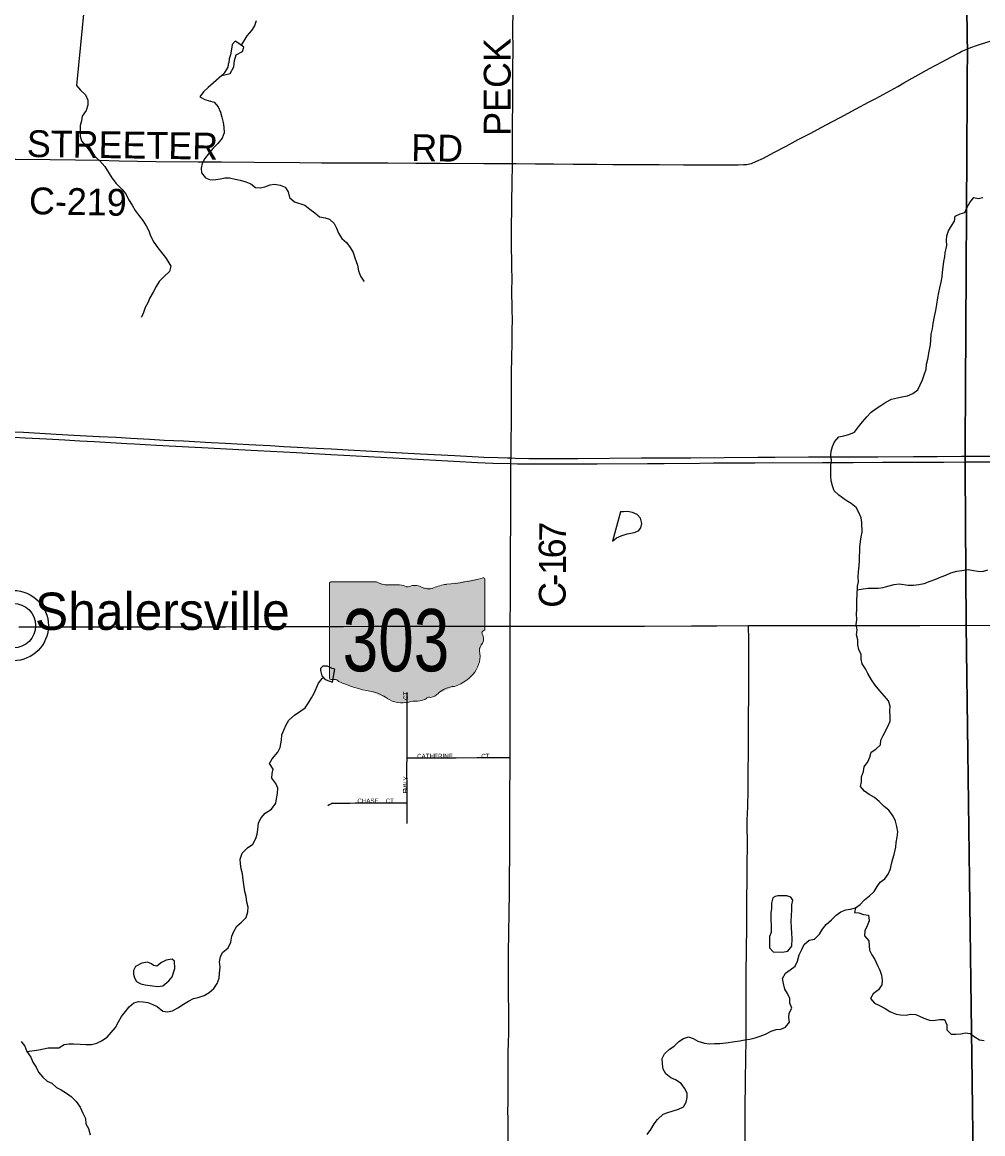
# Model space of a CAD drawing. Header units: feet. Extents: x 2113747 to 2516209, y 960708 to 1356798.
# Tile 196 of 253: x 2317694 to 2328442, y 1176686 to 1189119. Entities that reach past the tile are written whole.
import ezdxf
from ezdxf.enums import TextEntityAlignment as Align

# ---------------------------------------------------------------- set-up
doc = ezdxf.new("R2010")
doc.units = ezdxf.units.FT
doc.header["$LTSCALE"] = 50
doc.header["$MEASUREMENT"] = 0
doc.linetypes.add('OhDOT_USTN3', pattern=[0.22, 0.165, -0.055])
for name, color, linetype in [('0_Xref', 7, 'Continuous'), ('GM_X_County_Road', 3, 'Continuous'), ('GM_X_County_Road_Text', 3, 'Continuous'), ('GM_X_Interstate_Route', 1, 'Continuous'), ('GM_X_Minor_Lake', 5, 'Continuous'), ('GM_X_Minor_River', 5, 'Continuous'), ('GM_X_State_Location', 251, 'Continuous'), ('GM_X_State_Route', 1, 'Continuous'), ('GM_X_State_Shield', 251, 'Continuous'), ('GM_X_Township', 251, 'OhDOT_USTN3'), ('GM_X_Township_Road', 4, 'Continuous'), ('GM_X_Township_Subdivision', 4, 'Continuous'), ('GM_X_Township_Subdivision_Text', 4, 'Continuous'), ('GM_X_Unincorporated', 1, 'Continuous'), ('GM_X_Unincorporated_Text', 251, 'Continuous')]:
    doc.layers.add(name, color=color, linetype=linetype)
doc.styles.add('Styledgn030', font='dgn030.shx')

# ---------------------------------------------------------------- blocks, each defined once
blk = doc.blocks.new('DGN_COMPLEXSHAPE14')
at = {"layer": 'GM_X_State_Shield', "color": 7, "linetype": 'Continuous', "lineweight": 13}
for p, q in [((2270849, 1182551), (2270848, 1182551)), ((2271358, 1182551), (2270849, 1182551)), ((2271358, 1182551), (2271358, 1182551)), ((2272550, 1182595), (2272550, 1182595)), ((2272572, 1182577), (2272571, 1182577)), ((2272572, 1182025), (2272572, 1182577)), ((2270831, 1182533), (2270831, 1182533)), ((2270831, 1182533), (2270831, 1181476)), ((2271483, 1182517), (2271483, 1182517)), ((2271660, 1182512), (2271660, 1182512)), ((2271729, 1182501), (2271729, 1182501)), ((2271855, 1182495), (2271855, 1182495)), ((2271997, 1182484), (2271997, 1182484)), ((2272140, 1182523), (2272140, 1182523)), ((2272541, 1181972), (2272541, 1181972)), ((2272558, 1182007), (2272558, 1182007)), ((2272571, 1182025), (2272571, 1182025)), ((2272571, 1182025), (2272572, 1182025)), ((2272546, 1181865), (2272546, 1181865)), ((2272511, 1181781), (2272511, 1181781)), ((2270831, 1181476), (2270831, 1181476)), ((2270847, 1181458), (2270847, 1181458)), ((2270883, 1181460), (2270883, 1181460)), ((2270935, 1181438), (2270935, 1181438)), ((2271298, 1181325), (2271298, 1181325)), ((2272230, 1181381), (2272230, 1181381)), ((2271479, 1181246), (2271479, 1181246)), ((2271721, 1181207), (2271721, 1181207)), ((2271816, 1181218), (2271816, 1181218)), ((2271919, 1181252), (2271919, 1181252)), ((2271963, 1181258), (2271963, 1181258)), ((2272049, 1181303), (2272049, 1181303))]:
    blk.add_line(p, q, dxfattribs=at)
for centre, major_axis, start_param, end_param in [((2270851, 1182535), (20.2, 0), 1.712693, 3.28349), ((2271480, 1182674), (196, 0), 4.042523, 4.731795), ((2271952, 1183992), (1845, 0), 4.814394, 5.042369), ((2272552, 1182580), (19.4, 0), 6.141152, 7.989035), ((2271544, 1181958), (702, 0), 1.404758, 1.657858), ((2271704, 1182541), (56.4, 0), 3.836095, 5.185415), ((2271787, 1182419), (117, 0), 0.950623, 2.079405), ((2271938, 1182586), (141, 0), 4.081561, 5.145723), ((2272187, 1182228), (371, 0), 1.699011, 2.107814), ((2272567, 1181984), (30, 0), 1.883978, 3.671073), ((2272376, 1181914), (180, 0), 5.934695, 6.695948), ((2272551, 1182022), (20.7, 0), 5.05454, 6.418171), ((2272641, 1181793), (131, 0), 2.387724, 3.262537), ((2272055, 1181723), (462, 0), 5.101752, 6.440018), ((2270851, 1181474), (20.3, 0), 3.00124, 4.508301), ((2270855, 1181582), (155, 0), 4.665946, 4.897461), ((2270886, 1181415), (56, 0), 0.519207, 1.627899), ((2271593, 1182365), (1333, 0), 4.195997, 4.488961), ((2271196, 1181002), (417, 0), 0.823519, 1.323587), ((2272250, 1181180), (253, 0), 1.647645, 2.488434), ((2271647, 1181410), (265, 0), 4.026481, 4.996735), ((2271799, 1181045), (217, 0), 1.495662, 1.94098), ((2271819, 1181331), (141, 0), 4.691044, 5.507374), ((2271946, 1181229), (39.7, 0), 1.147584, 2.315152), ((2271929, 1181374), (149, 0), 4.937069, 5.64225)]:
    blk.add_ellipse(centre, major_axis=major_axis, ratio=0.8, start_param=start_param, end_param=end_param, dxfattribs=at)
blk = doc.blocks.new('M1-H5_3')
at = {"layer": 'GM_X_State_Shield', "linetype": 'Continuous', "true_color": 0x1e0000}
h = blk.add_hatch(color=18, dxfattribs=at)
edge = h.paths.add_edge_path(flags=0)
edge.add_line((889, 90), (889, 642))
edge.add_line((889, 642), (889, 643))
edge.add_ellipse((870, 645), major_axis=(19.4, 0), ratio=0.8, start_angle=351.8621, end_angle=457.738)
edge.add_line((868, 660), (868, 660))
edge.add_ellipse((270, 2057), major_axis=(1845, 0), ratio=0.8, start_angle=635.8445, end_angle=648.9065, ccw=False)
edge.add_line((457, 588), (457, 588))
edge.add_ellipse((505, 294), major_axis=(371, 0), ratio=0.8, start_angle=97.3462, end_angle=120.7689)
edge.add_line((315, 549), (315, 549))
edge.add_ellipse((256, 651), major_axis=(141, 0), ratio=0.8, start_angle=593.8562, end_angle=654.8282, ccw=False)
edge.add_line((173, 560), (173, 560))
edge.add_ellipse((104, 484), major_axis=(117, 0), ratio=0.8, start_angle=54.4667, end_angle=119.1411)
edge.add_line((47, 566), (47, 566))
edge.add_ellipse((22, 606), major_axis=(56.4, 0), ratio=0.8, start_angle=579.7921, end_angle=657.1024, ccw=False)
edge.add_line((-22, 577), (-22, 577))
edge.add_ellipse((-138, 23), major_axis=(702, 0), ratio=0.8, start_angle=80.4867, end_angle=94.9883)
edge.add_line((-199, 583), (-199, 583))
edge.add_ellipse((-203, 739), major_axis=(196, 0), ratio=0.8, start_angle=591.6195, end_angle=631.1119, ccw=False)
edge.add_line((-324, 616), (-324, 616))
edge.add_line((-324, 616), (-834, 616))
edge.add_line((-834, 616), (-834, 616))
edge.add_ellipse((-831, 600), major_axis=(20.2, 0), ratio=0.8, start_angle=98.1301, end_angle=188.1301)
edge.add_line((-851, 598), (-851, 598))
edge.add_line((-851, 598), (-851, -459))
edge.add_line((-851, -459), (-851, -459))
edge.add_ellipse((-831, -461), major_axis=(20.3, 0), ratio=0.8, start_angle=171.9584, end_angle=258.3066)
edge.add_line((-835, -477), (-835, -477))
edge.add_ellipse((-828, -353), major_axis=(155, 0), ratio=0.8, start_angle=267.339, end_angle=280.6039)
edge.add_line((-799, -475), (-799, -475))
edge.add_ellipse((-796, -520), major_axis=(56, 0), ratio=0.8, start_angle=389.7484, end_angle=453.2717, ccw=False)
edge.add_line((-747, -497), (-747, -497))
edge.add_ellipse((-89, 430), major_axis=(1333, 0), ratio=0.8, start_angle=240.4129, end_angle=257.1985)
edge.add_line((-384, -610), (-384, -610))
edge.add_ellipse((-487, -933), major_axis=(417, 0), ratio=0.8, start_angle=407.1842, end_angle=435.836, ccw=False)
edge.add_line((-203, -689), (-203, -689))
edge.add_ellipse((-36, -525), major_axis=(265, 0), ratio=0.8, start_angle=230.7004, end_angle=286.2918)
edge.add_line((39, -728), (39, -728))
edge.add_ellipse((117, -890), major_axis=(217, 0), ratio=0.8, start_angle=445.6951, end_angle=471.2099, ccw=False)
edge.add_line((134, -717), (134, -717))
edge.add_ellipse((137, -604), major_axis=(141, 0), ratio=0.8, start_angle=268.777, end_angle=315.5493)
edge.add_line((237, -683), (237, -683))
edge.add_ellipse((264, -706), major_axis=(39.7, 0), ratio=0.8, start_angle=425.7517, end_angle=492.6484, ccw=False)
edge.add_line((280, -677), (280, -677))
edge.add_ellipse((247, -561), major_axis=(149, 0), ratio=0.8, start_angle=282.8732, end_angle=323.2771)
edge.add_line((367, -632), (367, -632))
edge.add_ellipse((568, -755), major_axis=(253, 0), ratio=0.8, start_angle=454.4031, end_angle=502.5768, ccw=False)
edge.add_line((548, -554), (548, -554))
edge.add_ellipse((373, -212), major_axis=(462, 0), ratio=0.8, start_angle=292.3089, end_angle=368.9858)
edge.add_line((829, -154), (829, -154))
edge.add_ellipse((959, -142), major_axis=(131, 0), ratio=0.8, start_angle=496.8065, end_angle=546.9296, ccw=False)
edge.add_line((863, -70), (863, -70))
edge.add_ellipse((694, -21), major_axis=(180, 0), ratio=0.8, start_angle=340.033, end_angle=383.6496)
edge.add_line((859, 37), (859, 37))
edge.add_ellipse((885, 49), major_axis=(30, 0), ratio=0.8, start_angle=467.944, end_angle=570.337, ccw=False)
edge.add_line((876, 72), (876, 72))
edge.add_ellipse((869, 88), major_axis=(20.7, 0), ratio=0.8, start_angle=289.6038, end_angle=367.7341)
edge.add_line((889, 90), (889, 90))
edge.add_line((889, 90), (889, 90))
at = {"layer": 'GM_X_State_Shield', "color": 7, "linetype": 'Continuous', "lineweight": 13}
blk.add_blockref('DGN_COMPLEXSHAPE14', (-2271682, -1181935), dxfattribs=at)
at = {"layer": 'GM_X_State_Shield', "color": 9, "linetype": 'Continuous', "lineweight": 13, "style": 'Styledgn030', "width": 0.767998}
blk.add_text('303', height=696.1, dxfattribs=at).set_placement((-106, -384), align=Align.CENTER)
blk = doc.blocks.new('Unicorp15')
at = {"layer": 'GM_X_Unincorporated'}
for radius in [393, 249]:
    blk.add_circle((0, 0), radius, dxfattribs=at)
blk = doc.blocks.new('POR')
at = {"layer": 'GM_X_County_Road', "flags": 128}
for points in [[(2323178, 1187539), (2323178, 1187574), (2323179, 1187751), (2323181, 1187981), (2323184, 1188217), (2323182, 1188332), (2323184, 1188499), (2323185, 1188640), (2323186, 1188778), (2323187, 1188873), (2323185, 1188970), (2323184, 1189055), (2323186, 1189226)], [(2328270, 1188821), (2328272, 1188822), (2328319, 1188840), (2328362, 1188856), (2328405, 1188871), (2328596, 1188931), (2328791, 1188990), (2328922, 1189033), (2329093, 1189089), (2329177, 1189117), (2329268, 1189146), (2329479, 1189219), (2329641, 1189273), (2329875, 1189350), (2330061, 1189413), (2330251, 1189477), (2330638, 1189612), (2330728, 1189644), (2330813, 1189677), (2330827, 1189683)], [(2323178, 1187539), (2323220, 1187539), (2323439, 1187537), (2323637, 1187535), (2323860, 1187533), (2324125, 1187531), (2324301, 1187528), (2324496, 1187527), (2324615, 1187526), (2324821, 1187526), (2325094, 1187525), (2325225, 1187525), (2325392, 1187525), (2325705, 1187525), (2325765, 1187527), (2325803, 1187529), (2325830, 1187534), (2325853, 1187540), (2325902, 1187561), (2325987, 1187600), (2326105, 1187662), (2326241, 1187734), (2326378, 1187806), (2326517, 1187879), (2326633, 1187940), (2326761, 1188007), (2326847, 1188055), (2327025, 1188152), (2327165, 1188225), (2327244, 1188266), (2327490, 1188401), (2327557, 1188440), (2327846, 1188602), (2327987, 1188678), (2328083, 1188728), (2328176, 1188777), (2328207, 1188794), (2328237, 1188807), (2328270, 1188821)], [(2317577, 1187588), (2317620, 1187587), (2318006, 1187583), (2318291, 1187581), (2318551, 1187577), (2318780, 1187569), (2319190, 1187562), (2319661, 1187558), (2319922, 1187557), (2320288, 1187553), (2320795, 1187549), (2321044, 1187548), (2321343, 1187548), (2321786, 1187545), (2322100, 1187543), (2322369, 1187541), (2322858, 1187538), (2323178, 1187539)], [(2323153, 1182362), (2323158, 1182678), (2323159, 1182908), (2323159, 1183032), (2323157, 1183160), (2323159, 1183301), (2323160, 1183446), (2323161, 1183541), (2323161, 1183583), (2323162, 1183702), (2323162, 1183784), (2323163, 1183879), (2323162, 1183921), (2323162, 1183980), (2323162, 1184003), (2323163, 1184148), (2323163, 1184183), (2323163, 1184220), (2323164, 1184245), (2323164, 1184335), (2323166, 1184433), (2323166, 1184518), (2323167, 1184558), (2323168, 1184656), (2323168, 1184797), (2323170, 1184991), (2323170, 1185062), (2323170, 1185101), (2323169, 1185111), (2323170, 1185133), (2323169, 1185179), (2323170, 1185254), (2323172, 1185310), (2323173, 1185359), (2323174, 1185398), (2323174, 1185413), (2323175, 1185488), (2323175, 1185577), (2323177, 1185682), (2323178, 1185783), (2323176, 1185911), (2323174, 1186124), (2323175, 1186240), (2323174, 1186382), (2323170, 1186668), (2323169, 1186882), (2323171, 1186982), (2323173, 1187127), (2323175, 1187308), (2323178, 1187539)], [(2323153, 1180893), (2323153, 1180917), (2323155, 1180956), (2323154, 1181051), (2323153, 1181077), (2323153, 1181158), (2323154, 1181252), (2323154, 1181324), (2323155, 1181366), (2323155, 1181464), (2323154, 1181523), (2323155, 1181717), (2323155, 1182068), (2323153, 1182274), (2323153, 1182337), (2323153, 1182362)], [(2323130, 1176597), (2323130, 1176730), (2323130, 1176853), (2323129, 1176940), (2323131, 1177041), (2323131, 1177104), (2323131, 1177170), (2323130, 1177334), (2323131, 1177389), (2323132, 1177435), (2323133, 1177530), (2323133, 1177619), (2323134, 1177681), (2323137, 1177839), (2323137, 1177904), (2323137, 1177986), (2323137, 1178045), (2323137, 1178081), (2323137, 1178143), (2323136, 1178163), (2323136, 1178246), (2323136, 1178317), (2323136, 1178340), (2323136, 1178361), (2323135, 1178406), (2323134, 1178480), (2323134, 1178542), (2323134, 1178585), (2323135, 1178677), (2323136, 1178785), (2323138, 1178857), (2323140, 1178946), (2323143, 1179146), (2323143, 1179178), (2323145, 1179364), (2323147, 1179437), (2323148, 1179513), (2323147, 1179644), (2323149, 1179708), (2323149, 1179785), (2323151, 1179870), (2323150, 1179955), (2323150, 1180039), (2323149, 1180099), (2323149, 1180247), (2323151, 1180539), (2323152, 1180739), (2323153, 1180893)]]:
    blk.add_lwpolyline(points, dxfattribs=at)
at = {"layer": 'GM_X_Interstate_Route', "flags": 128}
for points in [[(2317603, 1184538), (2317707, 1184532), (2317769, 1184529), (2318075, 1184513), (2318272, 1184502), (2318554, 1184487), (2318744, 1184476), (2318909, 1184467), (2319121, 1184456), (2319282, 1184446), (2319498, 1184436), (2319807, 1184419), (2319970, 1184410), (2320230, 1184396), (2320467, 1184384), (2320623, 1184375), (2320771, 1184367), (2320901, 1184359), (2321154, 1184346), (2321340, 1184336), (2321606, 1184321), (2322150, 1184291), (2322534, 1184271), (2322858, 1184255), (2323020, 1184249), (2323124, 1184246), (2323164, 1184245), (2323211, 1184244), (2323364, 1184241), (2323599, 1184239), (2323911, 1184239), (2324624, 1184245), (2325176, 1184248), (2325926, 1184254), (2326114, 1184254), (2326493, 1184256), (2326621, 1184256), (2326953, 1184258), (2327267, 1184259), (2327667, 1184261), (2327933, 1184263), (2328204, 1184264), (2328244, 1184265), (2328524, 1184267)], [(2317604, 1184478), (2317728, 1184472), (2317964, 1184459), (2318170, 1184447), (2318337, 1184438), (2318503, 1184429), (2318866, 1184408), (2318952, 1184403), (2319198, 1184390), (2319554, 1184371), (2319705, 1184363), (2320328, 1184328), (2320764, 1184305), (2321148, 1184284), (2321294, 1184276), (2321982, 1184239), (2322525, 1184209), (2322787, 1184195), (2322961, 1184188), (2323163, 1184183), (2323234, 1184181), (2323385, 1184180), (2323571, 1184178), (2323733, 1184178), (2323967, 1184179), (2324129, 1184179), (2324692, 1184183), (2324877, 1184184), (2325273, 1184187), (2325429, 1184189), (2325893, 1184189), (2326647, 1184194), (2326992, 1184196), (2327320, 1184197), (2327655, 1184198), (2328007, 1184199), (2328244, 1184201), (2328259, 1184201), (2328734, 1184203)]]:
    blk.add_lwpolyline(points, dxfattribs=at)
at = {"layer": 'GM_X_Minor_Lake'}
for p, q in [((2320040, 1188842), (2320024, 1188754)), ((2324389, 1183643), (2324298, 1183315)), ((2321166, 1181736), (2321191, 1181881)), ((2326072, 1179161), (2326073, 1178937)), ((2319070, 1178351), (2319209, 1178332))]:
    blk.add_line(p, q, dxfattribs=at)
at = {"layer": 'GM_X_Minor_Lake', "flags": 128}
for points in [[(2320024, 1188754), (2320008, 1188710), (2320004, 1188669), (2320000, 1188649), (2319994, 1188615), (2319975, 1188587), (2319955, 1188551), (2319926, 1188524), (2320021, 1188547), (2320063, 1188621), (2320070, 1188690), (2320088, 1188754), (2320158, 1188791), (2320174, 1188839), (2320118, 1188883), (2320075, 1188909), (2320043, 1188870), (2320040, 1188842)], [(2324298, 1183315), (2324344, 1183352), (2324396, 1183376), (2324464, 1183395), (2324541, 1183410), (2324591, 1183431), (2324617, 1183465), (2324626, 1183513), (2324612, 1183571), (2324573, 1183613), (2324523, 1183636), (2324465, 1183646), (2324421, 1183641), (2324389, 1183643)], [(2321191, 1181881), (2321163, 1181891), (2321108, 1181916), (2321058, 1181918), (2321031, 1181891), (2321033, 1181867), (2321045, 1181809), (2321072, 1181778), (2321096, 1181762), (2321166, 1181736)], [(2326073, 1178937), (2326057, 1178894), (2326056, 1178834), (2326055, 1178764), (2326097, 1178722), (2326201, 1178718), (2326259, 1178730), (2326307, 1178783), (2326308, 1178865), (2326305, 1178935), (2326300, 1178991), (2326299, 1179064), (2326301, 1179124), (2326304, 1179192), (2326305, 1179248), (2326315, 1179298), (2326294, 1179332), (2326250, 1179348), (2326150, 1179347), (2326118, 1179340), (2326093, 1179326), (2326077, 1179266), (2326076, 1179203), (2326072, 1179161)], [(2319209, 1178332), (2319268, 1178342), (2319334, 1178395), (2319373, 1178441), (2319400, 1178536), (2319399, 1178616), (2319371, 1178640), (2319305, 1178629), (2319253, 1178600), (2319200, 1178561), (2319162, 1178567), (2319142, 1178587), (2319097, 1178604), (2319033, 1178594), (2318960, 1178557), (2318938, 1178512), (2318939, 1178472), (2318951, 1178430), (2318972, 1178388), (2319020, 1178363), (2319070, 1178351)]]:
    blk.add_lwpolyline(points, dxfattribs=at)
at = {"layer": 'GM_X_Minor_River', "flags": 128}
for points in [[(2320311, 1189135), (2320293, 1189080), (2320259, 1189028), (2320209, 1188967), (2320143, 1188863)], [(2318474, 1190161), (2318300, 1188410), (2318346, 1188358), (2318401, 1188308), (2318429, 1188248), (2318427, 1188190), (2318408, 1188133), (2318366, 1188069), (2318356, 1188015), (2318342, 1187963), (2318342, 1187910), (2318341, 1187846), (2318359, 1187792), (2318401, 1187740), (2318448, 1187680), (2318498, 1187624), (2318562, 1187568), (2318617, 1187504), (2318698, 1187380), (2318746, 1187314), (2318812, 1187250), (2318853, 1187198), (2318885, 1187138), (2318923, 1187072), (2318958, 1187012), (2319002, 1186952), (2319042, 1186900), (2319079, 1186842), (2319111, 1186784), (2319129, 1186730), (2319168, 1186658), (2319210, 1186594), (2319252, 1186542), (2319297, 1186486), (2319323, 1186446)], [(2328022, 1186541), (2328039, 1186623), (2328037, 1186679), (2328039, 1186730), (2328057, 1186784), (2328093, 1186840), (2328124, 1186893), (2328132, 1186949), (2328188, 1186975), (2328242, 1186992), (2328266, 1187050), (2328298, 1187102), (2328340, 1187157), (2328390, 1187147), (2328444, 1187159)], [(2319926, 1188524), (2319833, 1188442), (2319775, 1188389), (2319723, 1188341), (2319683, 1188286), (2319736, 1188255), (2319786, 1188241), (2319840, 1188225), (2319886, 1188173), (2319913, 1188115), (2319929, 1188057), (2319941, 1187999), (2319951, 1187945), (2319952, 1187882), (2319930, 1187822), (2319884, 1187762), (2319828, 1187705), (2319778, 1187649), (2319739, 1187594), (2319709, 1187538), (2319697, 1187488), (2319701, 1187434), (2319746, 1187380), (2319800, 1187356), (2319862, 1187360), (2319912, 1187368), (2319962, 1187379), (2320014, 1187377), (2320076, 1187365), (2320132, 1187351), (2320197, 1187334), (2320251, 1187312), (2320305, 1187272), (2320357, 1187266), (2320409, 1187279), (2320467, 1187301), (2320517, 1187307), (2320580, 1187297), (2320638, 1187276), (2320670, 1187222), (2320684, 1187158), (2320741, 1187110), (2320855, 1187072), (2320913, 1187030), (2320968, 1186988), (2321022, 1186944), (2321082, 1186931), (2321134, 1186917), (2321185, 1186869), (2321211, 1186815), (2321233, 1186761), (2321270, 1186701), (2321322, 1186657), (2321364, 1186599), (2321397, 1186543), (2321417, 1186483)], [(2327326, 1181141), (2327381, 1181242), (2327404, 1181300), (2327406, 1181354), (2327403, 1181415), (2327405, 1181467), (2327386, 1181529), (2327341, 1181580), (2327291, 1181642), (2327236, 1181705), (2327197, 1181765), (2327155, 1181833), (2327128, 1181885), (2327093, 1181942), (2327083, 1181994), (2327080, 1182048), (2327056, 1182104), (2327043, 1182156), (2327042, 1182212), (2327030, 1182266), (2327035, 1182321), (2327025, 1182381), (2327032, 1182433), (2327029, 1182501), (2327031, 1182551), (2327034, 1182601), (2327031, 1182661), (2327035, 1182712), (2327040, 1182810), (2327051, 1182860), (2327049, 1182912), (2327052, 1182972), (2327059, 1183039), (2327063, 1183093), (2327064, 1183147), (2327065, 1183197), (2327065, 1183247), (2327072, 1183310), (2327082, 1183364), (2327091, 1183416), (2327090, 1183524), (2327081, 1183576), (2327055, 1183636), (2327026, 1183690), (2326971, 1183737), (2326913, 1183769), (2326830, 1183828), (2326780, 1183878), (2326761, 1183933), (2326745, 1183989), (2326740, 1184042), (2326743, 1184102), (2326743, 1184160), (2326748, 1184220), (2326742, 1184272), (2326747, 1184322), (2326760, 1184373), (2326782, 1184427), (2326833, 1184480), (2326889, 1184492), (2326943, 1184507), (2327007, 1184532), (2327052, 1184593), (2327095, 1184649), (2327145, 1184706), (2327194, 1184757), (2327248, 1184799), (2327301, 1184832), (2327357, 1184869), (2327419, 1184902), (2327486, 1184919), (2327538, 1184929), (2327598, 1184940), (2327658, 1184965), (2327715, 1185008), (2327741, 1185062), (2327766, 1185120), (2327791, 1185185), (2327809, 1185237), (2327814, 1185295), (2327826, 1185350), (2327843, 1185436), (2327858, 1185511), (2327859, 1185565), (2327866, 1185629), (2327878, 1185691), (2327887, 1185751), (2327902, 1185826), (2327915, 1185896), (2327927, 1185960), (2327938, 1186035), (2327951, 1186095), (2327963, 1186147), (2327978, 1186210), (2327987, 1186270), (2327991, 1186324), (2328000, 1186380), (2328007, 1186441), (2328017, 1186495), (2328022, 1186541)], [(2319323, 1186446), (2319357, 1186391), (2319343, 1186331), (2319284, 1186274), (2319227, 1186218), (2319193, 1186163), (2319160, 1186098), (2319123, 1186036), (2319101, 1185979), (2319070, 1185927), (2319051, 1185873), (2319027, 1185820), (2319029, 1185824)], [(2321417, 1186483), (2321446, 1186402), (2321457, 1186338), (2321480, 1186280), (2321518, 1186224), (2321520, 1186224)], [(2327038, 1182771), (2327102, 1182783), (2327160, 1182787), (2327272, 1182789), (2327326, 1182795), (2327380, 1182812), (2327449, 1182831), (2327507, 1182838), (2327608, 1182823), (2327666, 1182821), (2327726, 1182828), (2327787, 1182841), (2327855, 1182866), (2327917, 1182890), (2327976, 1182917), (2328030, 1182936), (2328084, 1182961), (2328150, 1182979), (2328206, 1182988), (2328280, 1182999), (2328338, 1182988), (2328388, 1182978), (2328440, 1182977), (2328498, 1182992)], [(2317747, 1177606), (2317826, 1177619), (2317878, 1177624), (2317932, 1177636), (2317984, 1177647), (2318042, 1177646), (2318102, 1177646), (2318164, 1177683), (2318216, 1177692), (2318268, 1177690), (2318342, 1177687), (2318404, 1177684), (2318468, 1177685), (2318529, 1177701), (2318581, 1177724), (2318643, 1177765), (2318688, 1177818), (2318737, 1177876), (2318773, 1177937), (2318806, 1177997), (2318851, 1178054), (2318889, 1178105), (2318944, 1178151), (2318996, 1178164), (2319046, 1178161), (2319100, 1178155), (2319155, 1178130), (2319205, 1178108), (2319269, 1178059), (2319319, 1178050), (2319375, 1178062), (2319437, 1178093), (2319500, 1178136), (2319554, 1178169), (2319612, 1178199), (2319664, 1178210), (2319729, 1178231), (2319785, 1178266), (2319838, 1178312), (2319876, 1178367), (2319897, 1178427), (2319901, 1178483), (2319910, 1178550), (2319903, 1178610), (2319913, 1178664), (2319936, 1178714), (2319997, 1178767), (2320027, 1178828), (2320038, 1178896), (2320061, 1178950), (2320097, 1179007), (2320148, 1179052), (2320198, 1179106), (2320219, 1179167), (2320222, 1179221), (2320206, 1179277), (2320199, 1179339), (2320186, 1179395), (2320178, 1179449), (2320165, 1179527), (2320158, 1179593), (2320144, 1179651), (2320135, 1179707), (2320132, 1179759), (2320156, 1179824), (2320215, 1179883), (2320273, 1179925), (2320308, 1179988), (2320321, 1180038), (2320329, 1180091), (2320336, 1180163), (2320369, 1180219), (2320411, 1180272), (2320484, 1180317), (2320533, 1180382), (2320539, 1180432), (2320550, 1180492), (2320554, 1180550), (2320531, 1180604), (2320488, 1180664), (2320490, 1180714), (2320503, 1180766), (2320462, 1180828), (2320490, 1180880), (2320553, 1180953), (2320580, 1181006), (2320596, 1181090), (2320599, 1181148), (2320622, 1181199), (2320646, 1181259), (2320679, 1181314), (2320742, 1181367), (2320810, 1181416), (2320861, 1181450), (2320899, 1181505), (2320930, 1181563), (2320960, 1181614), (2321010, 1181727), (2321052, 1181777), (2321061, 1181791)], [(2325093, 1176988), (2325122, 1177039), (2325133, 1177091), (2325133, 1177141), (2325104, 1177197), (2325068, 1177249), (2325003, 1177288), (2324953, 1177311), (2324897, 1177357), (2324866, 1177409), (2324859, 1177469), (2324855, 1177527), (2324880, 1177581), (2324935, 1177632), (2324987, 1177667), (2325040, 1177719), (2325092, 1177750), (2325148, 1177771), (2325202, 1177751), (2325254, 1177722), (2325329, 1177701), (2325383, 1177693), (2325439, 1177694), (2325499, 1177697), (2325565, 1177704), (2325668, 1177717), (2325724, 1177727), (2325778, 1177738), (2325836, 1177745), (2325896, 1177758), (2325950, 1177776), (2326011, 1177801), (2326073, 1177834), (2326131, 1177853), (2326183, 1177857), (2326235, 1177880), (2326280, 1177935), (2326273, 1177985), (2326275, 1178035), (2326306, 1178089), (2326284, 1178147), (2326283, 1178197), (2326258, 1178253), (2326228, 1178305), (2326213, 1178365), (2326201, 1178421), (2326234, 1178483), (2326285, 1178520), (2326341, 1178559), (2326370, 1178615), (2326388, 1178686), (2326419, 1178748), (2326444, 1178803), (2326498, 1178851), (2326560, 1178864), (2326615, 1178919), (2326650, 1178976), (2326690, 1179026), (2326749, 1179079), (2326801, 1179132), (2326852, 1179168), (2326908, 1179191), (2326962, 1179198), (2327016, 1179212), (2327071, 1179249), (2327117, 1179302), (2327176, 1179347), (2327228, 1179397), (2327259, 1179452), (2327294, 1179502), (2327346, 1179539), (2327385, 1179590), (2327411, 1179650), (2327420, 1179706), (2327434, 1179761), (2327449, 1179811), (2327468, 1179890), (2327472, 1179942), (2327483, 1180002), (2327490, 1180064), (2327482, 1180124), (2327467, 1180182), (2327440, 1180240), (2327390, 1180304), (2327337, 1180345), (2327282, 1180401), (2327230, 1180446), (2327170, 1180481), (2327117, 1180517), (2327073, 1180571), (2327084, 1180621), (2327085, 1180677), (2327109, 1180737), (2327116, 1180792), (2327156, 1180846), (2327179, 1180899), (2327194, 1180955), (2327246, 1180986), (2327299, 1181036), (2327301, 1181089), (2327326, 1181141)], [(2327016, 1179212), (2327006, 1179162), (2327056, 1179157), (2327109, 1179137), (2327163, 1179130), (2327169, 1179068), (2327150, 1179012), (2327121, 1178955), (2327119, 1178899), (2327166, 1178843), (2327172, 1178789), (2327173, 1178739), (2327200, 1178687), (2327234, 1178634), (2327265, 1178568), (2327291, 1178514), (2327308, 1178460), (2327315, 1178402), (2327311, 1178352), (2327274, 1178295), (2327216, 1178250), (2327187, 1178200), (2327230, 1178148), (2327288, 1178119), (2327350, 1178088), (2327401, 1178054), (2327473, 1178025), (2327523, 1178015), (2327583, 1178014), (2327635, 1178023), (2327693, 1178019), (2327743, 1177996), (2327801, 1177971), (2327856, 1177951), (2327910, 1177958), (2327962, 1177964), (2328013, 1177965), (2328038, 1177903), (2328039, 1177847), (2328089, 1177800), (2328141, 1177800), (2328195, 1177803), (2328249, 1177815), (2328299, 1177806), (2328356, 1177767), (2328406, 1177735), (2328458, 1177730)], [(2317681, 1177718), (2317724, 1177664), (2317747, 1177606), (2317789, 1177542), (2317814, 1177485), (2317849, 1177431), (2317877, 1177373), (2317924, 1177319), (2317974, 1177276), (2318025, 1177250), (2318077, 1177205), (2318129, 1177177), (2318190, 1177140), (2318240, 1177103), (2318297, 1177045), (2318341, 1176983), (2318372, 1176916), (2318401, 1176856), (2318407, 1176798), (2318434, 1176744), (2318455, 1176674)], [(2324688, 1176679), (2324729, 1176735), (2324765, 1176796), (2324804, 1176846), (2324864, 1176905), (2324917, 1176922), (2324977, 1176943), (2325037, 1176961), (2325093, 1176988)]]:
    blk.add_lwpolyline(points, dxfattribs=at)
at = {"layer": 'GM_X_State_Route', "flags": 128}
for points in [[(2317657, 1182355), (2317962, 1182356), (2318228, 1182356), (2318507, 1182356), (2318753, 1182356), (2319051, 1182356), (2319258, 1182357), (2319734, 1182358), (2319967, 1182357), (2320246, 1182359), (2320590, 1182360), (2320872, 1182359), (2321069, 1182359), (2321289, 1182359), (2321594, 1182362), (2322004, 1182363), (2322126, 1182363), (2322332, 1182363), (2323059, 1182363), (2323153, 1182362), (2323203, 1182362), (2323636, 1182362), (2324200, 1182363), (2324656, 1182365), (2325181, 1182368), (2325466, 1182369), (2325821, 1182370), (2326133, 1182371)], [(2326133, 1182371), (2326604, 1182372), (2327737, 1182372), (2328246, 1182374), (2328256, 1182374), (2328882, 1182367)]]:
    blk.add_lwpolyline(points, dxfattribs=at)
at = {"layer": 'GM_X_Township', "flags": 128}
for points in [[(2298810, 1195371), (2299324, 1195370), (2300042, 1195362), (2303165, 1195328), (2305509, 1195321), (2308630, 1195310), (2313388, 1195295), (2318542, 1195278), (2322464, 1195265), (2323786, 1195265), (2328175, 1195267), (2328208, 1193015), (2328270, 1188810), (2328244, 1184236), (2328256, 1182375), (2328360, 1174455), (2328407, 1169148), (2328408, 1168989), (2328233, 1168990), (2325683, 1169008), (2325637, 1169002), (2325525, 1169000), (2322515, 1168974), (2318230, 1168931), (2313731, 1168875), (2311770, 1168875), (2309530, 1168867), (2299914, 1168806), (2299326, 1168799), (2298939, 1168800), (2298913, 1169575), (2298946, 1174138), (2298965, 1174519), (2298960, 1176942), (2298952, 1181068), (2298922, 1183254), (2298900, 1185554), (2298894, 1187465), (2298891, 1190227), (2298810, 1195371)], [(2328175, 1195267), (2330756, 1195208), (2336454, 1195161), (2338450, 1195157), (2340041, 1195153), (2340985, 1195138), (2344005, 1195134), (2347306, 1195156), (2353908, 1195164), (2353946, 1190014), (2354011, 1187062), (2354040, 1184708), (2354064, 1181403), (2354256, 1169691), (2337592, 1169175), (2337502, 1169179), (2337094, 1169168), (2336806, 1169161), (2333725, 1169121), (2332930, 1169098), (2328408, 1168989), (2328407, 1169148), (2328360, 1174455), (2328256, 1182375), (2328244, 1184236), (2328270, 1188810), (2328208, 1193015), (2328175, 1195267)]]:
    blk.add_lwpolyline(points, dxfattribs=at)
at = {"layer": 'GM_X_Township_Road', "flags": 128}
blk.add_lwpolyline([(2325782, 1176572), (2325784, 1176854), (2325785, 1177048), (2325786, 1177192), (2325786, 1177231), (2325791, 1177589), (2325793, 1177677), (2325795, 1177788), (2325795, 1177972), (2325796, 1178126), (2325796, 1178339), (2325796, 1178464), (2325798, 1178759), (2325801, 1178986), (2325801, 1179028), (2325803, 1179084), (2325803, 1179179), (2325807, 1179660), (2325809, 1179948), (2325807, 1180123), (2325807, 1180193), (2325810, 1180270), (2325812, 1180343), (2325816, 1180528), (2325821, 1181157), (2325820, 1181236), (2325819, 1181311), (2325823, 1181623), (2325824, 1181833), (2325824, 1182020), (2325824, 1182207), (2325821, 1182370)], dxfattribs=at)
at = {"layer": 'GM_X_Township_Subdivision', "flags": 128}
for points in [[(2322000, 1180890), (2322000, 1180899), (2322001, 1181102), (2322002, 1181243), (2322002, 1181331), (2322002, 1181456), (2322003, 1181580), (2322003, 1181623)], [(2322002, 1180386), (2322002, 1180505), (2322001, 1180568), (2321999, 1180732), (2321999, 1180797), (2322000, 1180890)], [(2322000, 1180890), (2322032, 1180890), (2322190, 1180890), (2322550, 1180891), (2322786, 1180893), (2323153, 1180893)], [(2321112, 1180358), (2321128, 1180368), (2321149, 1180378), (2321158, 1180382), (2321168, 1180383), (2321194, 1180385), (2321269, 1180385), (2321364, 1180385), (2321420, 1180386), (2321531, 1180388), (2321639, 1180389), (2321761, 1180388), (2321970, 1180386), (2322002, 1180386)], [(2322000, 1180158), (2322002, 1180325), (2322002, 1180386)]]:
    blk.add_lwpolyline(points, dxfattribs=at)
at = {"color": 7, "linetype": 'Continuous', "lineweight": 0}
for name, p in [('M1-H5_3', (2321982, 1182243)), ('Unicorp15', (2317594, 1182370))]:
    blk.add_blockref(name, p, dxfattribs=at)
at = {"layer": 'GM_X_County_Road_Text', "char_height": 300, "attachment_point": 7, "line_spacing_factor": 0.8, "style": 'Styledgn030'}
for s, insert, rotation in [('{\\Fdgn000|c0;\\C256;PECK}', (2323163, 1187849), 90), ('{\\Fdgn000|c0;\\C256;STREETER}', (2317744, 1187608), 359.1747), ('{\\Fdgn000|c0;\\C256;RD}', (2322045, 1187568), 359.0186), ('{\\Fdgn000|c0;\\C256;C-219}', (2317768, 1186969), 358.9205), ('{\\Fdgn000|c0;\\C256;7}', (2323778, 1183306), 89.3599), ('{\\Fdgn000|c0;\\C256;6}', (2323777, 1183122), 89.8074), ('{\\Fdgn000|c0;\\C256;1}', (2323778, 1182939), 90.1249), ('{\\Fdgn000|c0;\\C256;-}', (2323779, 1182816), 90.3279), ('{\\Fdgn000|c0;\\C256;C}', (2323780, 1182570), 90.4098)]:
    blk.add_mtext(s, dxfattribs=dict(at, insert=insert, rotation=rotation))
at = {"layer": 'GM_X_State_Location', "insert": (2321982, 1182243), "char_height": 1, "attachment_point": 5, "line_spacing_factor": 0.8, "style": 'Styledgn030'}
for s in ['{\\Fdgn000|c0;\\C256;s}', '{\\Fdgn000|c0;\\C256;r}']:
    blk.add_mtext(s, dxfattribs=at)
at = {"layer": 'GM_X_State_Location', "insert": (2321629, 1182169), "char_height": 1, "attachment_point": 7, "rotation": 0, "line_spacing_factor": 0.8, "style": 'Styledgn030'}
blk.add_mtext('{\\Fdgn000|c0;\\C256;303}', dxfattribs=at)
at = {"layer": 'GM_X_Township_Subdivision_Text', "char_height": 50, "attachment_point": 7, "line_spacing_factor": 0.8, "style": 'Styledgn030'}
for s, insert, rotation in [('{\\Fdgn000|c0;\\C256;CT}', (2322010, 1181539), 90), ('{\\Fdgn000|c0;\\C256;CATHERINE}', (2322113, 1180885), 0), ('{\\Fdgn000|c0;\\C256;CT}', (2322830, 1180885), 0), ('{\\Fdgn000|c0;\\C256;I}', (2322006, 1180579), 88.2074), ('{\\Fdgn000|c0;\\C256;M}', (2322006, 1180527), 89.4172), ('{\\Fdgn000|c0;\\C256;L}', (2322007, 1180601), 87.978), ('{\\Fdgn000|c0;\\C256;Y}', (2322008, 1180636), 87.9671), ('{\\Fdgn000|c0;\\C256;E}', (2322006, 1180492), 89.9453), ('{\\Fdgn000|c0;\\C256;CHASE}', (2321444, 1180384), 0), ('{\\Fdgn000|c0;\\C256;CT}', (2321761, 1180384), 0)]:
    blk.add_mtext(s, dxfattribs=dict(at, insert=insert, rotation=rotation))
at = {"layer": 'GM_X_Unincorporated_Text', "insert": (2317836, 1182316), "char_height": 417, "attachment_point": 7, "rotation": 0, "line_spacing_factor": 0.8, "style": 'Styledgn030'}
blk.add_mtext('{\\Fdgn000|c0;\\C256;Shalersville}', dxfattribs=at)

msp = doc.modelspace()

# ---------------------------------------------------------------- block references
at = {"layer": '0_Xref'}
msp.add_blockref('POR', (0, 0), dxfattribs=at)

doc.saveas('drawing.dxf')
